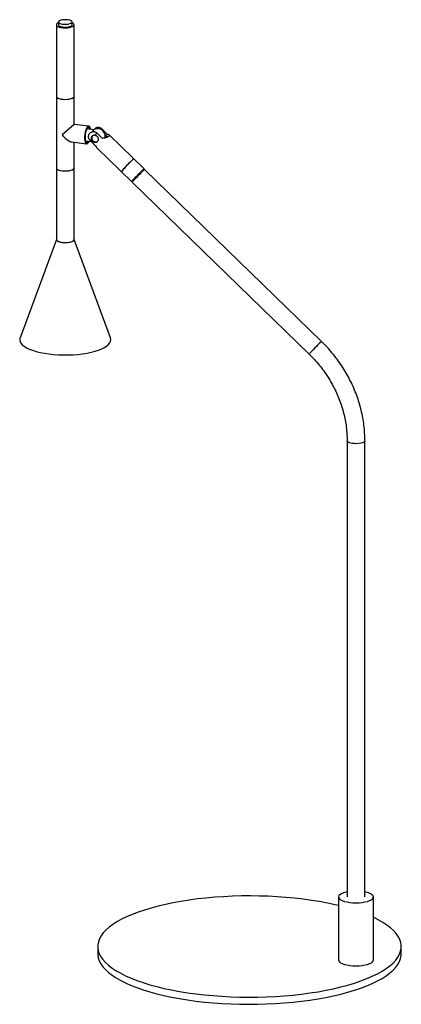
# Paper-space layout '_Dimétrica' of a CAD drawing. Header units: millimetres. Extents: x -151 to 100, y -33 to 615.
import ezdxf

# ---------------------------------------------------------------- set-up
doc = ezdxf.new("R2010")
doc.units = ezdxf.units.MM

psp = doc.layouts.new('_Dimétrica')

# ---------------------------------------------------------------- linework, layer by layer
at = {"color": 7, "linetype": 'Continuous', "lineweight": 25}
for p, q in [((-127.23, 611.75), (-127.23, 470.33)), ((-125.88, 613.64), (-125.88, 611.75)), ((-116.88, 611.75), (-116.88, 613.64)), ((-115.53, 546.2), (-115.53, 611.75)), ((-115.53, 546.2), (-123.45, 539.22)), ((-105.82, 544.98), (-115.53, 546.2)), ((-102.48, 542.69), (-107.04, 543.27)), ((-96.86, 536.95), (-100.45, 540.43)), ((-97.27, 543.24), (-93.68, 539.75)), ((-95.11, 537.31), (-95, 538.35)), ((-95, 538.33), (-93.68, 539.75)), ((-69.44, 516.8), (-92.51, 539.22)), ((-116.99, 534.59), (-107.28, 533.37)), ((-115.53, 470.33), (-115.53, 534.41)), ((-108.04, 535.33), (-104.16, 534.84)), ((-104.94, 535.6), (-101.36, 532.11)), ((-100.66, 530.83), (-77.59, 508.41)), ((-69.43, 516.22), (-69.44, 516.79)), ((47.5, 403.17), (-69.08, 516.46)), ((-77.58, 508.41), (-77.01, 508.42)), ((-77.23, 508.06), (39.35, 394.78)), ((-127.23, 470.45), (-151.15, 405.55)), ((-91.6, 405.55), (-115.53, 470.45)), ((64.31, 337.83), (64.31, 37.36)), ((76.01, 37.36), (76.01, 337.83)), ((58.66, 37.36), (58.66, -4.12)), ((81.66, -4.12), (81.66, 37.36)), ((-100, 4.71), (-100, 0)), ((100, 0), (100, 4.71))]:
    psp.add_line(p, q, dxfattribs=at)
at = {"color": 7, "linetype": 'Continuous', "lineweight": 25, "flags": 128}
for points in [[(-125.88, 613), (-125.97, 612.96), (-126.72, 612.54), (-127.15, 612.07), (-127.21, 611.59), (-126.9, 611.11), (-126.25, 610.67), (-125.29, 610.3), (-124.08, 610.02), (-122.71, 609.85), (-121.25, 609.8), (-119.8, 609.87), (-118.45, 610.06), (-117.28, 610.36), (-116.37, 610.74), (-115.78, 611.19), (-115.53, 611.67), (-115.66, 612.16), (-116.14, 612.62), (-116.88, 613)], [(-122.04, 615.12), (-123.27, 615), (-124.34, 614.77), (-125.18, 614.44), (-125.7, 614.05), (-125.88, 613.63), (-125.69, 613.21), (-125.15, 612.82), (-124.31, 612.5), (-123.23, 612.27), (-122, 612.15), (-120.72, 612.15), (-119.49, 612.27), (-118.42, 612.51), (-117.58, 612.83), (-117.05, 613.22), (-116.88, 613.64), (-117.07, 614.07), (-117.6, 614.45), (-118.45, 614.77), (-119.53, 615), (-120.76, 615.12), (-122.04, 615.12)], [(-125.88, 611.75), (-125.88, 611.74), (-125.69, 611.32), (-125.15, 610.93), (-124.31, 610.61), (-123.23, 610.38), (-122, 610.26), (-120.72, 610.27), (-119.49, 610.39), (-118.42, 610.62), (-117.58, 610.95), (-117.05, 611.33), (-116.88, 611.75)], [(-127.23, 564.61), (-127.21, 564.45), (-126.9, 563.97), (-126.25, 563.53), (-125.29, 563.16), (-124.08, 562.88), (-122.71, 562.71), (-121.25, 562.66), (-119.8, 562.73), (-118.45, 562.92), (-117.28, 563.22), (-116.37, 563.6), (-115.78, 564.05), (-115.53, 564.53), (-115.53, 564.61)], [(-127.23, 564.61), (-127.23, 564.58), (-127.02, 564.1), (-126.46, 563.64), (-125.58, 563.25), (-124.44, 562.95), (-123.1, 562.75), (-121.65, 562.66), (-120.19, 562.7), (-118.81, 562.86), (-117.58, 563.13), (-116.59, 563.49), (-115.91, 563.92)], [(-115.91, 563.92), (-115.56, 564.4), (-115.53, 564.61)], [(-104.64, 542.96), (-104.74, 543.43), (-105.04, 544.28), (-105.44, 544.81), (-105.91, 544.98), (-106.42, 544.79), (-106.94, 544.25), (-107.43, 543.39), (-107.87, 542.26), (-108.23, 540.94), (-108.48, 539.51), (-108.6, 538.05), (-108.6, 536.67), (-108.48, 535.45), (-108.23, 534.45), (-107.87, 533.76), (-107.43, 533.4), (-106.94, 533.41), (-106.42, 533.78), (-105.91, 534.49), (-105.64, 535.03)], [(-123.45, 539.22), (-122.41, 538.11), (-121.33, 537.1), (-120.26, 536.22), (-119.22, 535.51), (-118.26, 534.99), (-117.4, 534.67), (-116.99, 534.59)], [(-105.06, 543.02), (-105.35, 543.68), (-105.74, 544.07), (-106.19, 544.1), (-106.67, 543.77), (-107.14, 543.09), (-107.57, 542.12), (-107.92, 540.94), (-108.17, 539.62), (-108.3, 538.27), (-108.3, 536.99), (-108.17, 535.86), (-107.92, 534.99), (-107.57, 534.42), (-107.14, 534.21), (-106.67, 534.36), (-106.19, 534.87), (-106.06, 535.08)], [(-76.25, 523.42), (-76.29, 523.41), (-76.56, 523.21), (-77.07, 522.77), (-77.79, 522.09), (-78.66, 521.24), (-79.64, 520.26), (-80.66, 519.22), (-81.66, 518.17), (-82.58, 517.2), (-83.35, 516.35), (-83.94, 515.68), (-84.3, 515.23), (-84.4, 515.03), (-84.4, 515.03)], [(-127.23, 517.47), (-127.08, 517.03), (-126.57, 516.57), (-125.74, 516.17), (-124.63, 515.85)], [(-127.23, 517.47), (-127.23, 517.44), (-127.02, 516.96), (-126.46, 516.5), (-125.58, 516.11), (-124.44, 515.81), (-123.1, 515.61), (-121.65, 515.52), (-120.19, 515.56), (-118.81, 515.72), (-117.58, 515.99), (-116.59, 516.35), (-115.91, 516.78)], [(-124.63, 515.85), (-123.32, 515.63), (-121.89, 515.53), (-120.42, 515.55), (-119.02, 515.69), (-117.76, 515.94), (-116.73, 516.29), (-115.99, 516.71), (-115.59, 517.18), (-115.53, 517.47)], [(-115.91, 516.78), (-115.56, 517.26), (-115.53, 517.47)], [(-77.58, 508.41), (-77.6, 508.42), (-77.49, 508.61), (-77.13, 509.06), (-76.55, 509.73), (-75.77, 510.58), (-74.86, 511.56), (-73.86, 512.6), (-72.83, 513.65), (-71.85, 514.63), (-70.98, 515.48), (-70.26, 516.15), (-69.75, 516.6), (-69.48, 516.8), (-69.44, 516.79)], [(-69.08, 516.46), (-69.13, 516.45), (-69.41, 516.24), (-69.93, 515.78), (-70.65, 515.1), (-71.53, 514.25), (-72.51, 513.27), (-73.53, 512.22), (-74.53, 511.18), (-75.44, 510.2), (-76.21, 509.36), (-76.79, 508.69), (-77.14, 508.25), (-77.24, 508.07), (-77.23, 508.06)], [(-127.23, 470.33), (-127.17, 470.05), (-126.78, 469.58), (-126.06, 469.16), (-125.03, 468.81), (-123.78, 468.55), (-122.38, 468.41), (-120.92, 468.39), (-119.48, 468.48), (-118.16, 468.7), (-117.05, 469.02), (-116.21, 469.42), (-115.69, 469.87), (-115.53, 470.33)], [(-127.23, 470.33), (-127.08, 469.89), (-126.57, 469.43), (-125.74, 469.03), (-124.63, 468.71)], [(-124.63, 468.71), (-123.32, 468.49), (-121.89, 468.39), (-120.42, 468.41), (-119.02, 468.55), (-117.76, 468.8), (-116.73, 469.15), (-115.99, 469.57), (-115.59, 470.04), (-115.53, 470.33)], [(-151.15, 405.55), (-151.24, 405.3), (-151.38, 404.22), (-151.16, 403.13), (-150.6, 402.07), (-149.69, 401.03), (-148.46, 400.03), (-146.9, 399.08), (-145.05, 398.19), (-142.91, 397.37), (-140.53, 396.64), (-137.92, 395.99), (-135.12, 395.44), (-132.15, 395), (-129.06, 394.67), (-125.88, 394.45), (-122.65, 394.34), (-119.4, 394.35), (-116.18, 394.48), (-113.01, 394.73), (-109.95, 395.09), (-107.02, 395.55), (-104.25, 396.12), (-101.69, 396.79), (-99.36, 397.54), (-97.28, 398.37), (-95.49, 399.28), (-94.01, 400.24), (-92.84, 401.25), (-92.01, 402.3), (-91.52, 403.37), (-91.38, 404.45), (-91.59, 405.53), (-91.6, 405.55)], [(64.31, 40.66), (63.42, 40.47), (61.86, 40.01), (60.57, 39.48), (59.59, 38.87), (58.95, 38.22), (58.67, 37.54), (58.76, 36.85), (59.21, 36.18), (60.02, 35.55), (61.15, 34.98), (62.57, 34.48), (64.23, 34.07), (66.09, 33.77)], [(66.09, 33.77), (68.08, 33.59), (70.13, 33.53), (72.18, 33.59), (74.17, 33.77), (76.03, 34.06), (77.7, 34.47), (79.13, 34.96), (80.27, 35.53), (81.08, 36.17), (81.55, 36.84), (81.65, 37.52), (81.37, 38.2), (80.74, 38.86), (79.77, 39.46), (78.49, 40), (76.94, 40.45), (76.01, 40.66)], [(58.66, 31.71), (56.34, 32.25), (51.34, 33.32), (46.17, 34.28), (40.83, 35.14), (35.36, 35.89), (29.75, 36.54), (24.04, 37.07), (18.25, 37.49), (12.39, 37.79), (6.49, 37.98), (0.57, 38.05), (-5.35, 38), (-11.26, 37.84), (-17.13, 37.55), (-22.93, 37.16), (-28.66, 36.65), (-34.28, 36.03), (-39.79, 35.3), (-45.15, 34.46), (-50.36, 33.51), (-55.39, 32.47), (-60.22, 31.32), (-64.85, 30.09), (-69.24, 28.76), (-73.4, 27.35), (-77.29, 25.86), (-80.91, 24.3), (-84.25, 22.67), (-87.3, 20.97), (-90.03, 19.22), (-92.45, 17.42), (-94.55, 15.57), (-96.31, 13.68), (-97.74, 11.77), (-98.82, 9.82), (-99.55, 7.86), (-99.94, 5.89), (-99.97, 3.92), (-99.65, 1.94), (-98.99, -0.02), (-97.97, -1.97), (-96.61, -3.89), (-94.91, -5.78), (-92.88, -7.64), (-90.52, -9.45), (-87.85, -11.21), (-84.86, -12.92), (-81.58, -14.56), (-78.01, -16.14), (-74.17, -17.64), (-70.06, -19.07), (-65.71, -20.41), (-61.13, -21.67), (-56.34, -22.83), (-51.34, -23.89), (-46.17, -24.85), (-40.83, -25.71), (-35.36, -26.47), (-35.36, -26.47)], [(-35.36, -26.47), (-29.75, -27.11), (-24.04, -27.64), (-18.25, -28.06), (-12.39, -28.36), (-6.49, -28.55), (-0.57, -28.62), (5.35, -28.57), (11.26, -28.41), (17.13, -28.13), (22.93, -27.73), (28.66, -27.22), (34.28, -26.6), (39.79, -25.87), (45.15, -25.03), (50.36, -24.08), (55.39, -23.04), (60.22, -21.9), (64.85, -20.66), (69.24, -19.34), (73.4, -17.93), (77.29, -16.44), (80.91, -14.87), (84.25, -13.24), (87.3, -11.55), (90.03, -9.79), (92.45, -7.99), (94.55, -6.14), (96.31, -4.26), (97.74, -2.34), (98.82, -0.4), (99.55, 1.56), (99.94, 3.54), (99.97, 5.51), (99.65, 7.48), (98.99, 9.45), (97.97, 11.39), (96.61, 13.32), (94.91, 15.21), (92.88, 17.06), (90.52, 18.88), (87.85, 20.64), (84.86, 22.35), (81.66, 23.96)], [(-100, 0), (-99.97, -0.8), (-99.65, -2.77), (-98.99, -4.73), (-97.97, -6.68), (-96.61, -8.6), (-94.91, -10.5), (-92.88, -12.35), (-90.52, -14.16), (-87.85, -15.93), (-84.86, -17.63), (-81.58, -19.28), (-78.01, -20.85), (-74.17, -22.36), (-70.06, -23.78), (-65.71, -25.13), (-61.13, -26.38), (-56.34, -27.54), (-51.34, -28.6), (-46.17, -29.57), (-40.83, -30.43), (-35.36, -31.18)], [(-35.36, -31.18), (-29.75, -31.82), (-24.04, -32.36), (-18.25, -32.77), (-12.39, -33.08), (-6.49, -33.26), (-0.57, -33.33), (5.35, -33.29), (11.26, -33.12), (17.13, -32.84), (22.93, -32.44), (28.66, -31.94), (34.28, -31.31), (39.79, -30.58), (45.15, -29.74), (50.36, -28.8), (55.39, -27.75), (60.22, -26.61), (64.85, -25.37), (69.24, -24.05), (73.4, -22.64), (77.29, -21.15), (80.91, -19.59), (84.25, -17.95), (87.3, -16.26), (90.03, -14.51), (92.45, -12.7), (94.55, -10.86), (96.31, -8.97), (97.74, -7.05), (98.82, -5.11), (99.55, -3.15), (99.94, -1.18), (100, 0)], [(58.66, -4.12), (58.76, -4.63), (59.21, -5.3), (60.02, -5.93), (61.15, -6.51), (62.57, -7.01), (64.23, -7.41), (66.09, -7.71)], [(66.09, -7.71), (68.08, -7.89), (70.13, -7.96), (72.18, -7.9), (74.17, -7.72), (76.03, -7.42), (77.7, -7.02), (79.13, -6.52), (80.27, -5.95), (81.08, -5.32), (81.55, -4.65), (81.66, -4.12)]]:
    psp.add_lwpolyline(points, dxfattribs=at)
at = {"color": 8, "linetype": 'Continuous', "lineweight": 25, "flags": 128}
for points in [[(47.5, 403.17), (47.46, 403.16), (47.17, 402.95), (46.66, 402.5), (45.93, 401.82), (45.05, 400.96), (44.07, 399.98), (43.05, 398.93), (42.05, 397.89), (41.14, 396.92), (40.37, 396.07), (39.79, 395.41), (39.44, 394.97), (39.35, 394.78), (39.35, 394.78)], [(76.01, 337.83), (75.84, 337.37), (75.33, 336.92), (74.48, 336.52), (73.37, 336.2), (72.05, 335.98), (70.61, 335.88), (69.15, 335.91), (67.75, 336.05), (66.5, 336.31), (65.48, 336.66), (64.75, 337.08), (64.36, 337.55), (64.31, 337.83)]]:
    psp.add_lwpolyline(points, dxfattribs=at)
at = {"color": 7, "linetype": 'Continuous', "lineweight": 25}
for centre, radius, start, end in [((-101.34, 537.15), 2.57, 146.09893, 288.89089), ((-100.91, 540.45), 2.76, 129.90117, 162.4303), ((-100, 538.35), 5, 0, 122.34285), ((-0.2, 441.36), 140.94, 135.33985, 136.16546), ((-88.43, 522.23), 21.24, 138.08184, 141.01271), ((-44.89, 485.26), 49.39, 129.41312, 139.4039), ((-72.85, 507.28), 13.91, 133.32013, 146.15198)]:
    psp.add_arc(centre, radius, start, end, dxfattribs=at)
for points, knots in [([(-104.94, 535.6), (-105.11, 535.76), (-105.26, 535.94), (-105.53, 536.33), (-105.64, 536.53), (-105.83, 536.96), (-105.9, 537.18), (-106, 537.62), (-106.02, 537.85), (-106.03, 538.29), (-106.02, 538.51), (-105.94, 538.94), (-105.88, 539.14), (-105.65, 539.73), (-105.42, 540.09), (-104.85, 540.7), (-104.52, 540.95), (-103.95, 541.21), (-103.75, 541.28), (-103.34, 541.38), (-103.13, 541.41), (-102.69, 541.42), (-102.47, 541.4), (-102.04, 541.33), (-101.82, 541.27), (-101.39, 541.1), (-101.19, 540.99), (-100.8, 540.74), (-100.61, 540.59), (-100.45, 540.43)], [0, 0, 0, 0, 0.0625, 0.0625, 0.125, 0.125, 0.1875, 0.1875, 0.25, 0.25, 0.3125, 0.3125, 0.375, 0.375, 0.5, 0.5, 0.625, 0.625, 0.6875, 0.6875, 0.75, 0.75, 0.8125, 0.8125, 0.875, 0.875, 0.9375, 0.9375, 1, 1, 1, 1]), ([(-101.86, 538.97), (-102.05, 538.99), (-102.24, 538.99), (-102.61, 538.95), (-102.79, 538.91), (-103.13, 538.79), (-103.29, 538.71), (-103.58, 538.53), (-103.71, 538.42), (-103.94, 538.17), (-104.04, 538.03), (-104.2, 537.74), (-104.25, 537.58), (-104.32, 537.26), (-104.34, 537.09), (-104.32, 536.76), (-104.29, 536.59), (-104.24, 536.42)], [0, 0, 0, 0, 0.125, 0.125, 0.25, 0.25, 0.375, 0.375, 0.5, 0.5, 0.625, 0.625, 0.75, 0.75, 0.875, 0.875, 1, 1, 1, 1]), ([(-101.86, 538.97), (-101.63, 538.95), (-101.4, 538.91), (-101.07, 538.78), (-100.96, 538.73), (-100.76, 538.62), (-100.66, 538.56), (-100.47, 538.41), (-100.39, 538.33), (-100.22, 538.16), (-100.15, 538.07), (-99.95, 537.78), (-99.85, 537.57), (-99.7, 537.12), (-99.66, 536.88), (-99.64, 536.53), (-99.65, 536.42), (-99.66, 536.18), (-99.68, 536.07), (-99.75, 535.73), (-99.82, 535.52), (-100.02, 535.11), (-100.14, 534.94), (-100.35, 534.71), (-100.43, 534.64), (-100.58, 534.52), (-100.67, 534.46), (-100.84, 534.37), (-100.93, 534.33), (-101.11, 534.27), (-101.2, 534.25), (-101.49, 534.21), (-101.68, 534.22), (-102.07, 534.29), (-102.27, 534.35), (-102.66, 534.53), (-102.86, 534.65), (-103.22, 534.93), (-103.4, 535.09), (-103.87, 535.62), (-104.11, 536.02), (-104.24, 536.42)], [0, 0, 0, 0, 0.0625, 0.0625, 0.09375, 0.09375, 0.125, 0.125, 0.15625, 0.15625, 0.1875, 0.1875, 0.25, 0.25, 0.3125, 0.3125, 0.34375, 0.34375, 0.375, 0.375, 0.4375, 0.4375, 0.5, 0.5, 0.53125, 0.53125, 0.5625, 0.5625, 0.59375, 0.59375, 0.625, 0.625, 0.6875, 0.6875, 0.75, 0.75, 0.8125, 0.8125, 0.875, 0.875, 1, 1, 1, 1]), ([(-97.27, 543.24), (-97.35, 543.31), (-97.69, 543.63), (-98.42, 544.04), (-99.45, 544.27), (-100.51, 544.16), (-101.35, 543.75), (-101.94, 543.28), (-102.13, 542.94), (-102.21, 542.8)], [0, 0, 0, 0, 0.054354, 0.229521, 0.406119, 0.58967, 0.7866, 0.914593, 1, 1, 1, 1]), ([(-93.68, 539.75), (-93.4, 539.68), (-93.15, 539.59), (-92.83, 539.44), (-92.74, 539.39), (-92.57, 539.28), (-92.5, 539.22), (-92.39, 539.09), (-92.35, 539.03), (-92.3, 538.9), (-92.29, 538.83), (-92.31, 538.62), (-92.4, 538.47), (-92.65, 538.25), (-92.75, 538.18), (-92.98, 538.04), (-93.12, 537.97), (-93.41, 537.83), (-93.58, 537.77), (-93.92, 537.64), (-94.1, 537.58), (-94.49, 537.46), (-94.69, 537.41), (-95.1, 537.3), (-95.31, 537.25), (-95.96, 537.11), (-96.41, 537.03), (-96.86, 536.95)], [0, 0, 0, 0, 0.125, 0.125, 0.1875, 0.1875, 0.25, 0.25, 0.3125, 0.3125, 0.375, 0.375, 0.5, 0.5, 0.5625, 0.5625, 0.625, 0.625, 0.6875, 0.6875, 0.75, 0.75, 0.8125, 0.8125, 0.875, 0.875, 1, 1, 1, 1]), ([(-95.04, 538.06), (-94.8, 538.16), (-94.21, 538.41), (-93.49, 538.34), (-93.32, 538.16), (-93.25, 538.09)], [0, 0, 0, 0, 0.291797, 0.707297, 1, 1, 1, 1]), ([(-101.36, 532.11), (-101.18, 531.63), (-100.97, 531.06), (-100.68, 530.88), (-100.63, 530.86)], [0, 0, 0, 0, 0.8490099, 1, 1, 1, 1]), ([(-100.24, 534.87), (-100.28, 534.84), (-100.36, 534.77), (-100.46, 534.74), (-100.51, 534.72)], [0, 0, 0, 0, 0.4751066, 1, 1, 1, 1]), ([(76.01, 337.83), (76, 338.72), (75.97, 341.27), (75.7, 345.48), (75.09, 350.46), (74.19, 355.42), (73, 360.36), (71.52, 365.24), (69.75, 370.06), (67.72, 374.8), (65.41, 379.43), (62.85, 383.95), (60.03, 388.33), (56.98, 392.56), (53.7, 396.62), (50.53, 400.16), (48.4, 402.28), (47.5, 403.17)], [0, 0, 0, 0, 0.037977, 0.107896, 0.177845, 0.247834, 0.317857, 0.387911, 0.45799, 0.528092, 0.598213, 0.668349, 0.738498, 0.808658, 0.878825, 0.949, 1, 1, 1, 1]), ([(39.35, 394.78), (39.93, 394.2), (41.66, 392.49), (44.39, 389.5), (47.45, 385.77), (50.28, 381.87), (52.88, 377.82), (55.23, 373.65), (57.34, 369.36), (59.18, 364.98), (60.75, 360.53), (62.04, 356.02), (63.05, 351.48), (63.77, 346.92), (64.22, 342.36), (64.28, 339.34), (64.31, 337.83)], [0, 0, 0, 0, 0.037927, 0.111891, 0.185861, 0.259828, 0.333792, 0.407756, 0.481725, 0.5557, 0.629687, 0.703689, 0.777713, 0.851766, 0.925854, 1, 1, 1, 1])]:
    psp.add_open_spline(points, degree=3, knots=knots, dxfattribs=at)

doc.saveas('drawing.dxf')
